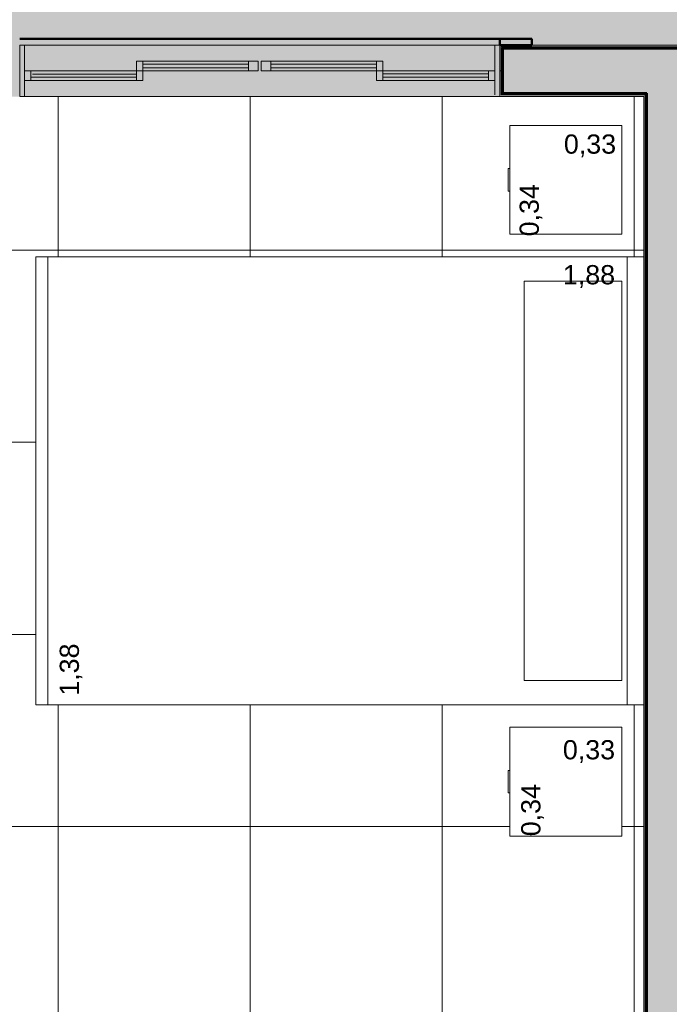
# Model space of a CAD drawing. Header units: millimetres. Extents: x -13994 to 14014, y -18238 to 7441.
# Tile 186 of 190: x -2774 to -744, y -14230 to -11155. Entities that reach past the tile are written whole.
import ezdxf

# ---------------------------------------------------------------- set-up
doc = ezdxf.new("R2010")
doc.units = ezdxf.units.MM
for name, color, linetype, lineweight in [('A-FLOR-PATT', 7, 'Continuous', 5), ('A-GLAZ', 7, 'Continuous', 5), ('A-WALL', 7, 'Continuous', 5), ('A-WALL-PATT', 7, 'Continuous', 50), ('G-ANNO-TEXT', 7, 'Continuous', 9), ('I-FURN', 7, 'Continuous', 5), ('I-WALL', 7, 'Continuous', 5)]:
    doc.layers.add(name, color=color, linetype=linetype, lineweight=lineweight)
doc.styles.add('Arial', font='arial.ttf', dxfattribs={"height": 60})

# ---------------------------------------------------------------- blocks, each defined once
blk = doc.blocks.new('JANELA DE CORRE_HUMANIZADO0')
at = {"layer": 'A-GLAZ', "true_color": 0xfffffe}
blk.add_hatch(color=7, dxfattribs=at).paths.add_polyline_path([(-301.7, 80), (-750, 80), (-750, -80), (750, -80), (750, 80), (-118.2, 80)])
at = {"layer": 'A-GLAZ', "lineweight": 15}
for p, q in [((-750, -80), (-750, 80)), ((-735, -80), (-735, 75)), ((735, -80), (735, 80)), ((750, -80), (750, 80)), ((-365, 30), (-735, 30)), ((-735, 0), (-385, 0)), ((-715, 0), (-715, 30)), ((-385, 20), (-715, 20)), ((-715, 9), (-385, 9)), ((-385, 0), (-385, 30)), ((-5, 0), (-385, 0)), ((-385, 0), (-385, -30)), ((-365, 0), (-365, 30)), ((-365, -30), (-365, 0)), ((385, 0), (5, 0)), ((5, 0), (5, -30)), ((35, -30), (35, 0)), ((735, 30), (365, 30)), ((365, 30), (365, 0)), ((365, -30), (365, 0)), ((385, 0), (385, 30)), ((385, 20), (715, 20)), ((710, 10), (385, 10)), ((385, 0), (735, 0)), ((385, -30), (385, 0)), ((715, 0), (715, 30)), ((-385, -30), (-5, -30)), ((-35, -10), (-365, -10)), ((-365, -21), (-35, -21)), ((-35, -30), (-35, 0)), ((-5, -30), (-5, 0)), ((5, -30), (385, -30)), ((365, -10), (35, -10)), ((35, -21), (365, -21))]:
    blk.add_line(p, q, dxfattribs=at)
at = {"layer": 'A-GLAZ'}
for p, q in [((-750, 80), (750, 80)), ((-750, -80), (-750, 80)), ((750, 80), (750, -80)), ((750, -80), (-750, -80))]:
    blk.add_line(p, q, dxfattribs=at)
blk = doc.blocks.new('Cama-Shaker - _Cama Casal 140x190-2252500-TÉRREO HUMANIZADO')
at = {"layer": 'I-FURN', "color": 253, "true_color": 0xaaaaaa}
for p, q in [((-718.8, -1900), (-718.8, 0)), ((681, 0), (681, -1900)), ((681, -52), (-718.8, -52)), ((-642.9, -373.2), (-642.9, -68.4)), ((-642.9, -68.4), (604.7, -68.4)), ((604.7, -68.4), (604.7, -373.2)), ((604.7, -373.2), (-642.9, -373.2)), ((681, -1861.9), (-718.8, -1861.9)), ((681, -1900), (-718.8, -1900))]:
    blk.add_line(p, q, dxfattribs=at)
blk = doc.blocks.new('Paredes 1 - Paredes 1-2288142-TÉRREO HUMANIZADO')
at = {"layer": 'A-WALL', "lineweight": 50}
h = blk.add_hatch(color=256, dxfattribs=at)
h.paths.add_polyline_path([(-1273.6, -11235), (-1173.6, -11235), (-1173.6, -11215), (-1273.6, -11215)])
h.paths.add_polyline_path([(-2873.6, -11235), (-2773.6, -11235), (-2773.6, -11215), (-2873.6, -11215)])
h.paths.add_polyline_path([(-4665.5, -11235), (-4583.6, -11235), (-4583.6, -11215), (-4683.6, -11215), (-4683.6, -11235)])
h.paths.add_polyline_path([(-7093.6, -11235), (-7093.6, -11215), (-7193.6, -11215), (-7193.6, -11235), (-7143, -11235)])
h.paths.add_polyline_path([(-5593.6, -11235), (-5493.6, -11235), (-5493.6, -11215), (-5593.6, -11215)])
h.paths.add_polyline_path([(-3683.6, -11235), (-3683.6, -11215), (-3783.6, -11215), (-3783.6, -11235), (-3748, -11235)])
at = {"layer": 'A-WALL', "lineweight": 50, "true_color": 0xc0c0c0}
blk.add_hatch(color=9, dxfattribs=at).paths.add_polyline_path([(-1288.6, -11235), (-1273.6, -11235), (-1273.6, -11215), (-2773.6, -11215), (-2773.6, -11235), (-1637.5, -11235)])
at = {"layer": 'A-WALL', "lineweight": 50}
for p, q in [((-2773.6, -11215), (-1273.6, -11215)), ((-1173.6, -11215), (-1273.6, -11215)), ((-1273.6, -11215), (-1273.6, -11235)), ((-1173.6, -11235), (-1173.6, -11215)), ((-1273.6, -11235), (-1173.6, -11235))]:
    blk.add_line(p, q, dxfattribs=at)
blk = doc.blocks.new('Bed_Side_Table_5122 - 450x350x450-2916935-TÉRREO HUMANIZADO')
at = {"layer": 'I-FURN', "color": 253, "true_color": 0xaaaaaa}
for p, q in [((170, 101.4), (-170, 101.4)), ((-170, 101.4), (-170, -248.6)), ((170, -248.6), (170, 101.4)), ((-170, -248.6), (-35, -248.6)), ((-35, -248.6), (-35, -254)), ((-35, -248.6), (35, -248.6)), ((-35, -254), (35, -254)), ((35, -254), (35, -248.6)), ((35, -248.6), (170, -248.6))]:
    blk.add_line(p, q, dxfattribs=at)

msp = doc.modelspace()

# ---------------------------------------------------------------- hatches: boundary and pattern name
at = {"layer": 'A-FLOR-PATT', "true_color": 0xd8d8d8}
h = msp.add_hatch(color=254, dxfattribs=at)
h.paths.add_polyline_path([(506.4, -18075), (1406.4, -18075), (1406.4, -13815), (506.4, -13815), (506.4, -16075), (526.4, -16075), (526.4, -17475), (506.4, -17475), (506.4, -18048.8)])
h.paths.add_polyline_path([(-8173.6, -15315), (-7703.7, -15314.6), (-7703.7, -11235), (-7193.6, -11235), (-7193.6, -11215), (-5493.6, -11215), (-5493.6, -11235), (-4683.6, -11235), (-4683.6, -11215), (-3683.6, -11215), (-3683.6, -11235), (-2873.6, -11235), (-2873.6, -11215), (-1173.6, -11215), (-1173.6, -11235), (-663.6, -11235), (-663.6, -12615), (236.4, -12615), (236.4, -10335), (-8603.7, -10335), (-8603.7, -13115), (-9233.6, -13115), (-9233.6, -15315), (-8178.6, -15315)])
at = {"layer": 'A-FLOR-PATT', "true_color": 0x808080}
h = msp.add_hatch(dxfattribs=at)
h.set_pattern_fill('FP_4', color=8, style=0, pattern_type=2)
h.set_pattern_definition([(0, (-2653.6, -16075.04), (0, 600), []), (90, (-2653.6, -16075.04), (-600, 4e-14), [])])
h.paths.add_polyline_path([(346.4, -18075), (346.4, -15475), (-1018.5, -15475), (-1018.5, -15485), (-1071.1, -15485), (-1071.1, -15525.8), (-1020.3, -15525.8), (-1020.3, -15563.9), (-1218.5, -15563.9), (-1218.5, -15637.3), (-2018.5, -15637.3), (-2018.5, -15563.9), (-2226.8, -15563.9), (-2226.8, -15525.8), (-2176, -15525.8), (-2176, -15485), (-2218.5, -15485), (-2218.5, -15475), (-3383.7, -15475), (-3383.7, -14275), (-4983.6, -14275), (-4983.6, -15475), (-6013.6, -15475), (-6013.6, -18075), (-5213.6, -18075), (-5213.6, -17575), (-4013.6, -17575), (-4013.6, -18075), (-3213.7, -18075), (-3213.7, -17275), (-3233.7, -17275), (-3233.7, -16405), (-2863.7, -16405), (-2863.7, -16438.9), (-2800.9, -16428.4), (-2703.7, -16422.7), (-2597, -16429.5), (-2509.4, -16444.8), (-2507.8, -16442.7), (-2504.8, -16440.2), (-2501.6, -16438.7), (-2500.1, -16438.2), (-2495.6, -16438.2), (-2491, -16439.9), (-2488.7, -16441.6), (-2486.5, -16444), (-2484.9, -16447.3), (-2484.1, -16450.8), (-2484.3, -16454.4), (-2486.5, -16467), (-2491.8, -16522.4), (-2492.6, -16524.7), (-2499.1, -16531), (-2504.6, -16531.1), (-2513.7, -16527.5), (-2513.7, -16575), (-2293.7, -16575), (-2293.7, -16527.5), (-2295.1, -16527.9), (-2303.5, -16531), (-2309.9, -16529.9), (-2314.8, -16525), (-2316.7, -16514.4), (-2322.1, -16457.6), (-2322.6, -16456.7), (-2323.3, -16453.2), (-2322.9, -16448.5), (-2321.2, -16444.7), (-2318.6, -16441.5), (-2316.4, -16439.9), (-2313.7, -16438.7), (-2310.6, -16438), (-2305.3, -16438.9), (-2301.9, -16440.6), (-2299.4, -16442.8), (-2296.8, -16444.8), (-2200.9, -16428.4), (-2103.7, -16422.7), (-1997, -16429.5), (-1909.4, -16444.8), (-1907.8, -16442.7), (-1904.8, -16440.2), (-1901.6, -16438.7), (-1900.1, -16438.2), (-1895.6, -16438.2), (-1891, -16439.9), (-1888.7, -16441.6), (-1886.5, -16444), (-1884.9, -16447.3), (-1884.1, -16450.8), (-1884.3, -16454.4), (-1886.5, -16467), (-1891.8, -16522.4), (-1892.6, -16524.7), (-1899.1, -16531), (-1904.6, -16531.1), (-1913.7, -16527.5), (-1913.7, -16575), (-1803.7, -16575), (-1790.7, -16576.7), (-1778.7, -16581.7), (-1768.3, -16589.7), (-1760.4, -16600), (-1755.4, -16612.1), (-1753.7, -16625), (-1753.7, -17425), (-1755.4, -17438), (-1760.4, -17450), (-1768.3, -17460.4), (-1778.7, -17468.3), (-1790.7, -17473.3), (-1803.7, -17475), (-1913.7, -17475), (-1913.2, -17524.5), (-1912.3, -17524.2), (-1903.9, -17521), (-1898.7, -17521.1), (-1892.6, -17527.4), (-1891, -17533.5), (-1884.8, -17595.3), (-1884, -17600), (-1884.1, -17602.5), (-1885.7, -17606.7), (-1888.8, -17610.6), (-1891, -17612.1), (-1893.7, -17613.4), (-1896.6, -17614.1), (-1901.6, -17613.4), (-1905.1, -17611.7), (-1907.9, -17609.2), (-1910.3, -17607.2), (-2006.5, -17623.7), (-2103.7, -17629.4), (-2210.4, -17622.6), (-2297.9, -17607.3), (-2299.4, -17609.3), (-2302.6, -17611.9), (-2305.8, -17613.4), (-2308.3, -17613.9), (-2311.8, -17613.9), (-2315.3, -17612.7), (-2318.7, -17610.4), (-2321.2, -17607.4), (-2322.5, -17604.8), (-2323.2, -17601.3), (-2323.1, -17597.7), (-2320.9, -17585), (-2315.7, -17530.8), (-2314.7, -17526.7), (-2309.4, -17521.7), (-2302.7, -17521), (-2293.7, -17524.5), (-2293.7, -17475), (-2513.7, -17475), (-2513.2, -17524.5), (-2512.3, -17524.2), (-2503.9, -17521), (-2498.7, -17521.1), (-2492.6, -17527.4), (-2491, -17533.5), (-2484.8, -17595.3), (-2484, -17600), (-2484.1, -17602.5), (-2485.7, -17606.7), (-2488.8, -17610.6), (-2491, -17612.1), (-2493.7, -17613.4), (-2496.6, -17614.1), (-2501.6, -17613.4), (-2505.1, -17611.7), (-2507.9, -17609.2), (-2510.3, -17607.2), (-2606.5, -17623.7), (-2703.7, -17629.4), (-2810.4, -17622.6), (-2863.7, -17613.4), (-2863.7, -18075), (197.6, -18075)])
h.paths.add_polyline_path([(-3283.4, -18045.1), (-3943.9, -18045), (-3943.7, -17433.5), (-3283.4, -17433.5), (-3283.4, -18045)])
h.paths.add_polyline_path([(316.4, -18045), (-1207.6, -18045), (-1207.6, -17232.2), (-1106, -17232.2), (-1106, -17181.4), (214.8, -17181.4), (214.8, -17232.2), (316.4, -17232.2), (316.4, -17943.4)])
h.paths.add_polyline_path([(-5233.6, -18045), (-5993.6, -18045), (-5993.6, -17412.5), (-5951.3, -17412.5), (-5951.3, -17393), (-5271, -17393), (-5271, -17412.5), (-5233.6, -17412.5), (-5233.6, -17955)])
h.paths.add_polyline_path([(-4613.6, -17795.5), (-4608.4, -17794.8), (-4603.6, -17792.8), (-4599.4, -17789.7), (-4596.3, -17785.5), (-4594.3, -17780.7), (-4593.6, -17775.4), (-4594.3, -17770.3), (-4596.3, -17765.5), (-4599.4, -17761.4), (-4603.6, -17758.2), (-4608.4, -17756.2), (-4613.6, -17755.5), (-4618.8, -17756.2), (-4623.6, -17758.2), (-4627.7, -17761.4), (-4630.9, -17765.5), (-4632.9, -17770.3), (-4633.6, -17775.5), (-4632.9, -17780.7), (-4630.9, -17785.5), (-4627.7, -17789.7), (-4623.6, -17792.8), (-4618.8, -17794.8)])
h.paths.add_polyline_path([(-2103.7, -17588), (-2004.6, -17581.9), (-1913.2, -17565.9), (-1916.1, -17539.5), (-2291.9, -17539.8), (-2294.1, -17565.9), (-2199.6, -17582.5), (-2188.1, -17583.1)])
h.paths.add_polyline_path([(-2703.7, -17588), (-2606.5, -17582.2), (-2513.2, -17565.9), (-2516.1, -17539.5), (-2863.7, -17539.5), (-2863.7, -17571.2), (-2799.6, -17582.5), (-2738.6, -17586)])
h.paths.add_polyline_path([(-1915.9, -17534.9), (-1915.9, -17532.5), (-1916, -17533.3)])
h.paths.add_polyline_path([(-2515.9, -17534.9), (-2515.9, -17532.5), (-2516, -17533.3)])
h.paths.add_polyline_path([(-3472.7, -17418.8), (-3943.7, -17418.8), (-3943.7, -17380.6), (-3902.5, -17380.6), (-3901.1, -17353.8), (-3892.9, -17345.7), (-3884.3, -17345.7), (-3876.1, -17353.8), (-3874.8, -17380.6), (-3283.4, -17380.6), (-3283.4, -17418.8)])
h.paths.add_polyline_path([(-1916.1, -16520.1), (-1915.7, -16518.7), (-1916, -16518.8)])
h.paths.add_polyline_path([(-2516.1, -16520.1), (-2515.7, -16518.7), (-2516, -16518.8)])
h.paths.add_polyline_path([(-2004.6, -16512.5), (-1915.4, -16512.3), (-1914.3, -16498.4), (-1913.2, -16486.2), (-2007.8, -16469.6), (-2103.7, -16464.1), (-2200.9, -16469.8), (-2294.1, -16486.2), (-2291.5, -16512.5), (-2096.3, -16512.5)])
h.paths.add_polyline_path([(-2555.1, -16512.5), (-2515.4, -16512.3), (-2514.3, -16498.4), (-2513.2, -16486.2), (-2607.8, -16469.6), (-2703.7, -16464.1), (-2800.9, -16469.8), (-2863.7, -16480.8), (-2863.7, -16512.5), (-2607.8, -16512.5)])
h.paths.add_polyline_path([(-2233.6, -15315), (-2233.6, -14863), (-2221.1, -14863), (-2221.1, -14845), (-1588.6, -14845), (-1588.6, -14803.7), (-1590.7, -14802.1), (-1592.2, -14800), (-1593.2, -14797.6), (-1593.6, -14795), (-1593.2, -14792.5), (-1592.2, -14790), (-1590.7, -14788), (-1588.6, -14786.4), (-1586.2, -14785.4), (-1583.6, -14785), (-1581, -14785.4), (-1578.6, -14786.4), (-1576.5, -14788), (-1574.9, -14790), (-1573.9, -14792.5), (-1573.6, -14795), (-1573.9, -14797.6), (-1574.9, -14800), (-1576.5, -14802.1), (-1578.6, -14803.7), (-1578.6, -14845), (-1478.6, -14845), (-1478.6, -14803.7), (-1480.7, -14802.1), (-1482.2, -14800), (-1483.2, -14797.6), (-1483.6, -14795), (-1483.2, -14792.5), (-1482.2, -14790), (-1480.7, -14788), (-1478.6, -14786.4), (-1476.2, -14785.4), (-1473.6, -14785), (-1471, -14785.4), (-1468.6, -14786.4), (-1466.5, -14788), (-1464.9, -14790), (-1463.9, -14792.5), (-1463.6, -14795), (-1463.9, -14797.6), (-1464.9, -14800), (-1466.5, -14802.1), (-1468.6, -14803.7), (-1468.6, -14845), (-836.1, -14845), (-836.1, -14863), (-823.6, -14863), (-823.6, -13295), (-2723.6, -13295), (-2723.6, -11895), (-823.6, -11895), (-823.6, -11395), (-3223.7, -11395), (-3223.7, -15315), (-2738.6, -15315)])
h.paths.add_polyline_path([(-5307.8, -15315), (-5143.6, -15314.6), (-5143.6, -11395), (-5643.7, -11395), (-5643.7, -12295), (-7543.7, -12295), (-7543.7, -12895), (-5643.7, -12895), (-5643.7, -13795), (-7543.7, -13795), (-7543.7, -13905), (-7091.7, -13905), (-7091.7, -13917.5), (-7073.7, -13917.5), (-7073.7, -14550), (-7032.3, -14550), (-7030.8, -14548), (-7028.7, -14546.4), (-7026.3, -14545.4), (-7023.7, -14545), (-7021.1, -14545.4), (-7018.7, -14546.4), (-7016.6, -14548), (-7015, -14550), (-7014, -14552.5), (-7013.7, -14555), (-7014, -14557.6), (-7015, -14560), (-7016.6, -14562.1), (-7018.7, -14563.7), (-7021.1, -14564.7), (-7023.7, -14565), (-7026.3, -14564.7), (-7028.7, -14563.7), (-7030.8, -14562.1), (-7032.3, -14560), (-7073.7, -14560), (-7073.7, -14660), (-7032.3, -14660), (-7030.8, -14658), (-7028.7, -14656.4), (-7026.3, -14655.4), (-7023.7, -14655), (-7021.1, -14655.4), (-7018.7, -14656.4), (-7016.6, -14658), (-7015, -14660), (-7014, -14662.5), (-7013.7, -14665), (-7014, -14667.6), (-7015, -14670), (-7016.6, -14672.1), (-7018.7, -14673.7), (-7021.1, -14674.7), (-7023.7, -14675), (-7026.3, -14674.7), (-7028.7, -14673.7), (-7030.8, -14672.1), (-7032.3, -14670), (-7073.7, -14670), (-7073.7, -15302.5), (-7091.7, -15302.5), (-7091.7, -15315), (-5674.9, -15315)])
h.paths.add_polyline_path([(-892, -13705), (-1242, -13705), (-1242, -13570), (-1247.4, -13570), (-1247.4, -13500), (-1242, -13500), (-1242, -13365), (-892, -13365), (-892, -13570)])
h.paths.add_polyline_path([(-1242, -11825.3), (-1242, -11690.3), (-1247.4, -11690.3), (-1247.4, -11620.3), (-1242, -11620.3), (-1242, -11485.3), (-892, -11485.3), (-892, -11825.3), (-1171.2, -11825.3)])
at = {"layer": 'A-WALL-PATT'}
h = msp.add_hatch(color=256, dxfattribs=at)
h.paths.add_polyline_path([(-816.1, -11385), (-813.6, -11385), (-813.6, -11245), (-1263.6, -11245), (-1263.6, -11385), (-823.6, -11385)])
h.paths.add_polyline_path([(-3231.2, -11385), (-2783.6, -11385), (-2783.6, -11245), (-3233.7, -11245), (-3233.7, -11385)])
h = msp.add_hatch(color=256, dxfattribs=at)
h.paths.add_polyline_path([(-1266.1, -11315), (-1263.6, -11315), (-1263.6, -11245), (-673.6, -11245), (-673.6, -11242.5), (-1266.1, -11242.5), (-1266.1, -11245)])
h.paths.add_polyline_path([(-2781.1, -11315), (-2781.1, -11242.5), (-3231.2, -11242.5), (-3231.2, -11245), (-2783.6, -11245), (-2783.6, -11315)])
h = msp.add_hatch(color=256, dxfattribs=at)
h.paths.add_polyline_path([(-1268.6, -11315), (-1266.1, -11315), (-1266.1, -11242.5), (-671.1, -11242.5), (-671.1, -11240), (-1268.6, -11240), (-1268.6, -11242.5)])
h.paths.add_polyline_path([(-2778.6, -11315), (-2778.6, -11240), (-3228.7, -11240), (-3228.7, -11242.5), (-2781.1, -11242.5), (-2781.1, -11315)])
for points in [[(-813.6, -15325), (-673.6, -15325), (-673.6, -11245), (-813.6, -11245), (-813.6, -15322.5)], [(-816.1, -15320), (-816.1, -11387.5), (-818.6, -11387.5), (-818.6, -15320)], [(-813.6, -15322.5), (-813.6, -11385), (-816.1, -11385), (-816.1, -15322.5)]]:
    msp.add_hatch(color=256, dxfattribs=at).paths.add_polyline_path(points)
h = msp.add_hatch(color=256, dxfattribs=at)
h.paths.add_polyline_path([(-816.1, -11387.5), (-816.1, -11385), (-1263.6, -11385), (-1263.6, -11315), (-1266.1, -11315), (-1266.1, -11387.5), (-818.6, -11387.5)])
h.paths.add_polyline_path([(-3105.7, -11387.5), (-2781.1, -11387.5), (-2781.1, -11315), (-2783.6, -11315), (-2783.6, -11385), (-3231.2, -11385), (-3231.2, -11387.5), (-3223.7, -11387.5)])
h = msp.add_hatch(color=256, dxfattribs=at)
h.paths.add_polyline_path([(-2778.6, -11390), (-2778.6, -11315), (-2781.1, -11315), (-2781.1, -11387.5), (-3228.7, -11387.5), (-3228.7, -11390), (-2781.1, -11390)])
h.paths.add_polyline_path([(-1263.6, -11390), (-818.6, -11390), (-818.6, -11387.5), (-1266.1, -11387.5), (-1266.1, -11315), (-1268.6, -11315), (-1268.6, -11390), (-1266.1, -11390)])
at = {"layer": 'I-WALL'}
h = msp.add_hatch(color=256, dxfattribs=at)
h.paths.add_polyline_path([(-1268.6, -11315), (-1268.6, -11240), (-668.6, -11240), (-668.6, -11235), (-1273.6, -11235), (-1273.6, -11315), (-1270.5, -11315)])
h.paths.add_polyline_path([(-2773.6, -11315), (-2773.6, -11235), (-3223.7, -11235), (-3223.7, -11240), (-2778.6, -11240), (-2778.6, -11315)])
h = msp.add_hatch(color=256, dxfattribs=at)
h.paths.add_polyline_path([(-1273.6, -11395), (-823.6, -11395), (-823.6, -11390), (-1268.6, -11390), (-1268.6, -11315), (-1273.6, -11315), (-1273.6, -11390)])
h.paths.add_polyline_path([(-2778.6, -11395), (-2773.6, -11395), (-2773.6, -11315), (-2778.6, -11315), (-2778.6, -11390), (-3223.7, -11390), (-3223.7, -11395), (-2781.1, -11395)])
msp.add_hatch(color=256, dxfattribs=at).paths.add_polyline_path([(-818.6, -15315), (-818.6, -15041.2), (-818.6, -11390), (-823.6, -11390), (-823.6, -15315)])

# ---------------------------------------------------------------- linework, layer by layer
at = {"layer": 'A-WALL'}
for p, q in [((-663.6, -11235), (-1273.6, -11235)), ((-668.6, -11240), (-1268.6, -11240)), ((-1268.6, -11240), (-1268.6, -11390)), ((-671.1, -11242.5), (-1266.1, -11242.5)), ((-1266.1, -11242.5), (-1266.1, -11387.5)), ((-1263.6, -11315), (-1273.6, -11315)), ((-1273.6, -11395), (-823.6, -11395)), ((-1268.6, -11390), (-818.6, -11390)), ((-1266.1, -11387.5), (-816.1, -11387.5)), ((-823.6, -11395), (-823.6, -14863)), ((-818.6, -11390), (-818.6, -15320)), ((-816.1, -11387.5), (-816.1, -15322.5))]:
    msp.add_line(p, q, dxfattribs=at)
at = {"layer": 'A-WALL', "lineweight": 50}
for p, q in [((-673.6, -11245), (-1263.6, -11245)), ((-1263.6, -11245), (-1263.6, -11385)), ((-1263.6, -11385), (-813.6, -11385)), ((-813.6, -11385), (-813.6, -15315))]:
    msp.add_line(p, q, dxfattribs=at)

# ---------------------------------------------------------------- block references
at = {"layer": 'A-GLAZ', "rotation": 180}
msp.add_blockref('JANELA DE CORRE_HUMANIZADO0', (-2023.6, -11315), dxfattribs=at)
at = {"layer": 'A-WALL', "lineweight": 50}
msp.add_blockref('Paredes 1 - Paredes 1-2288142-TÉRREO HUMANIZADO', (0, 0), dxfattribs=at)
at = {"layer": 'I-FURN', "color": 253, "true_color": 0xaaaaaa}
for name, p, rotation in [('Bed_Side_Table_5122 - 450x350x450-2916935-TÉRREO HUMANIZADO', (-993.4, -11655.3), 269.9999999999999), ('Cama-Shaker - _Cama Casal 140x190-2252500-TÉRREO HUMANIZADO', (-823.6, -12614.1), 269.9999999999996), ('Bed_Side_Table_5122 - 450x350x450-2916935-TÉRREO HUMANIZADO', (-993.4, -13535), 269.9999999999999)]:
    msp.add_blockref(name, p, dxfattribs=dict(at, rotation=rotation))

# ---------------------------------------------------------------- texts
at = {"layer": 'G-ANNO-TEXT', "color": 253, "true_color": 0xaaaaaa, "char_height": 60, "width": 212.447, "attachment_point": 1, "style": 'Arial'}
for s, insert in [('0,33', (-1073, -11513.5)), ('1,88', (-1076.2, -11921.5)), ('0,33', (-1076.2, -13405))]:
    msp.add_mtext(s, dxfattribs=dict(at, insert=insert))
at = {"layer": 'G-ANNO-TEXT', "color": 253, "true_color": 0xaaaaaa, "char_height": 60, "width": 212.447, "attachment_point": 1, "rotation": 90, "style": 'Arial'}
for s, insert in [('0,34', (-1211.3, -11831.7)), ('1,38', (-2648.5, -13266.4)), ('0,34', (-1206.4, -13705.2))]:
    msp.add_mtext(s, dxfattribs=dict(at, insert=insert))

doc.saveas('drawing.dxf')
